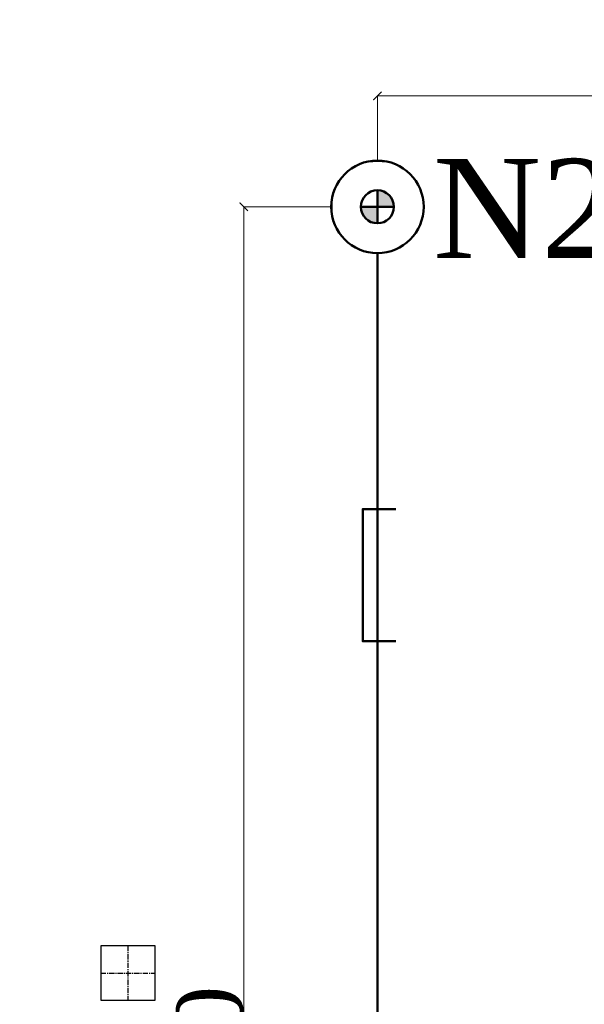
# Model space of a CAD drawing. Header units: millimetres. Extents: x 196 to 1773810, y -221320 to 153872.
# Tile 128 of 256: x 1148703 to 1150410, y -203054 to -200076. Entities that reach past the tile are written whole.
import ezdxf

# ---------------------------------------------------------------- set-up
doc = ezdxf.new("R2010")
doc.units = ezdxf.units.MM
doc.set_wipeout_variables(frame=1)
doc.linetypes.add('CENTER', pattern=[50.8, 31.75, -6.35, 6.35, -6.35])
doc.layers.get('Defpoints').update_dxf_attribs({"lineweight": 18})
for name, color, linetype, lineweight in [('.', 7, 'Continuous', 15), ('Эл.линия силовых сетей', 1, 'Continuous', 50), ('Электроосвещение', 1, 'Continuous', 50)]:
    doc.layers.add(name, color=color, linetype=linetype, lineweight=lineweight)
doc.styles.add('TIMES NEW', font='times.ttf')
doc.styles.add('Times New Roman', font='times.ttf')
doc.dimstyles.new('ЭО', dxfattribs={"dimtxt": 200, "dimasz": 25, "dimexe": 0.18, "dimexo": 0.0625, "dimgap": 0.09, "dimtad": 2, "dimdec": 0, "dimzin": 0, "dimdsep": 46, "dimtxsty": 'TIMES NEW', "dimblk": 'ARCHTICK', "dimcen": 0.09, "dimclrd": 253, "dimclre": 253, "dimclrt": 252, "dimadec": 0, "dimazin": 0, "dimtfac": 1, "dimtdec": 0, "dimtofl": 0, "dimtmove": 0, "dimatfit": 3, "dimfxl": 1, "dimtolj": 1, "dimtzin": 0, "dimlwd": 15, "dimlwe": 15, "dimarcsym": 1})

# ---------------------------------------------------------------- blocks, each defined once
blk = doc.blocks.new('ДСП-3004 100Вт')
at = {"color": 1, "lineweight": 50}
blk.add_wipeout([(-12.1, 138.5), (12.1, 138.5), (36, 134.3), (58.7, 126), (79.7, 113.9), (98.3, 98.3), (113.9, 79.7), (126, 58.7), (134.3, 36), (138.5, 12.1), (138.5, -12.1), (134.3, -36), (126, -58.7), (113.9, -79.7), (98.3, -98.3), (79.7, -113.9), (58.7, -126), (36, -134.3), (12.1, -138.5), (-12.1, -138.5), (-36, -134.3), (-58.7, -126), (-79.7, -113.9), (-98.3, -98.3), (-113.9, -79.7), (-126, -58.7), (-134.3, -36), (-138.5, -12.1), (-138.5, 12.1), (-134.3, 36), (-126, 58.7), (-113.9, 79.7), (-98.3, 98.3), (-79.7, 113.9), (-58.7, 126), (-36, 134.3)], dxfattribs=at)
at = {"layer": '.', "lineweight": 50, "ltscale": 10}
h = blk.add_hatch(color=2, dxfattribs=at)
h.dxf.hatch_style = 1
h.paths.add_polyline_path([(0, 0), (50, 0, 0.414214), (0, 50)])
h = blk.add_hatch(color=2, dxfattribs=at)
h.dxf.hatch_style = 1
h.paths.add_polyline_path([(0, -50), (0, 0), (-50, 0, 0.414214)])
at = {"layer": 'Электроосвещение', "color": 1, "lineweight": 50, "ltscale": 10}
for points in [[(0, 50), (0, -50)], [(-50, 0), (50, 0)]]:
    blk.add_lwpolyline(points, dxfattribs=at)
for radius in [140, 50]:
    blk.add_circle((0, 0), radius, dxfattribs=at)
blk = doc.blocks.new('_ARCHTICK')
at = {"color": 0, "linetype": 'ByBlock', "const_width": 0.15}
blk.add_lwpolyline([(-0.5, -0.5), (0.5, 0.5)], dxfattribs=at)
blk = doc.blocks.new('*D69')
at = {"layer": 'Defpoints', "color": 0, "linetype": 'ByBlock', "lineweight": 50, "transparency": 16777216}
for p in [(1149784.8, -200306), (1149784.8, -200501.6, -0.5), (1153292.2, -200501.6, -0.5)]:
    blk.add_point(p, dxfattribs=at)
at = {"layer": 'Электроосвещение', "color": 253, "linetype": 'ByBlock', "lineweight": 15, "transparency": 16777216}
for p, q in [((1149784.8, -200501.6), (1149784.8, -200305.8)), ((1153292.2, -200306), (1149784.8, -200306)), ((1153292.2, -200501.6), (1153292.2, -200305.8))]:
    blk.add_line(p, q, dxfattribs=at)
at = {"layer": 'Электроосвещение', "color": 253, "linetype": 'ByBlock', "lineweight": 15, "transparency": 16777216, "xscale": 25, "yscale": 25, "zscale": 25, "rotation": 180}
blk.add_blockref('_ARCHTICK', (1149784.8, -200306), dxfattribs=at)
at = {"layer": 'Электроосвещение', "color": 253, "linetype": 'ByBlock', "lineweight": 15, "transparency": 16777216, "xscale": 25, "yscale": 25, "zscale": 25}
blk.add_blockref('_ARCHTICK', (1153292.2, -200306), dxfattribs=at)
at = {"layer": 'Электроосвещение', "color": 252, "linetype": 'ByBlock', "lineweight": 50, "transparency": 16777216, "insert": (1151538.5, -200204.2), "char_height": 200, "attachment_point": 5, "style": 'TIMES NEW'}
blk.add_mtext('\\A1;3510', dxfattribs=at)
blk = doc.blocks.new('*D71')
at = {"layer": 'Defpoints', "color": 0, "linetype": 'ByBlock', "lineweight": 50, "transparency": 16777216}
for p in [(1149380.7, -200641.6), (1149644.8, -200641.6, -0.5), (1149644.8, -205959.5)]:
    blk.add_point(p, dxfattribs=at)
at = {"layer": 'Электроосвещение', "color": 253, "linetype": 'ByBlock', "lineweight": 15, "transparency": 16777216}
for p, q in [((1149644.8, -200641.6), (1149380.5, -200641.6)), ((1149380.7, -205959.5), (1149380.7, -200641.6)), ((1149644.7, -205959.5), (1149380.5, -205959.5))]:
    blk.add_line(p, q, dxfattribs=at)
at = {"layer": 'Электроосвещение', "color": 253, "linetype": 'ByBlock', "lineweight": 15, "transparency": 16777216, "xscale": 25, "yscale": 25, "zscale": 25}
for p, rotation in [((1149380.7, -200641.6), 90), ((1149380.7, -205959.5), 270)]:
    blk.add_blockref('_ARCHTICK', p, dxfattribs=dict(at, rotation=rotation))
at = {"layer": 'Электроосвещение', "color": 252, "linetype": 'ByBlock', "lineweight": 50, "transparency": 16777216, "insert": (1149278.9, -203300.6), "char_height": 200, "attachment_point": 5, "rotation": 90, "style": 'TIMES NEW'}
blk.add_mtext('\\A1;5320', dxfattribs=at)
blk = doc.blocks.new('Лоток')
at = {"layer": 'Эл.линия силовых сетей', "color": 85, "lineweight": 50, "ltscale": 50}
blk.add_lwpolyline([(-200, 100), (-200, 0), (200, 0), (200, 100)], dxfattribs=at)

msp = doc.modelspace()

# ---------------------------------------------------------------- linework, layer by layer
at = {"color": 7, "linetype": 'CENTER', "lineweight": 25, "ltscale": 0.5}
for p, q in [((1149030.3, -202877.3), (1149030.3, -203041.7)), ((1148948.1, -202959.5), (1149112.5, -202959.5))]:
    msp.add_line(p, q, dxfattribs=at)
at = {"color": 252, "lineweight": 30, "ltscale": 10}
msp.add_lwpolyline([(1148948.1, -203041.7), (1149112.5, -203041.7), (1149112.5, -202877.3), (1148948.1, -202877.3), (1148948.1, -203041.7)], dxfattribs=at)

# ---------------------------------------------------------------- block references
at = {"layer": 'Эл.линия силовых сетей', "color": 1, "lineweight": 30, "rotation": 270}
msp.add_blockref('Лоток', (1149740.2, -201755.7, 0.2), dxfattribs=at)
at = {"layer": 'Электроосвещение', "color": 1, "lineweight": 50}
msp.add_blockref('ДСП-3004 100Вт', (1149784.8, -200641.6, -0.5), dxfattribs=at)

# ---------------------------------------------------------------- texts
at = {"color": 0, "lineweight": 35, "insert": (1150229.9, -200646.6, -1.2), "char_height": 300, "width": 404.96, "attachment_point": 5, "style": 'Times New Roman'}
msp.add_mtext('N2', dxfattribs=at)

# ---------------------------------------------------------------- next in the draw order: linework, layer by layer
at = {"layer": 'Электроосвещение', "color": 1, "linetype": 'ByBlock', "lineweight": 50, "elevation": 0.2}
msp.add_lwpolyline([(1160362.3, -200782.8), (1160362.3, -205960.6), (1149784.8, -205959.5), (1149784.8, -200781.6)], dxfattribs=at)

# ---------------------------------------------------------------- next in the draw order: dimensions: what is measured, and where the dimension line sits
at = {"layer": 'Электроосвещение', "color": 1, "linetype": 'ByBlock', "lineweight": 50}
dim = msp.add_linear_dim(base=(1149784.8, -200306), p1=(1153292.2, -200501.6, -0.5), p2=(1149784.8, -200501.6, -0.5), text='3510', dimstyle='ЭО', dxfattribs=at)
dim.commit()
dim.dimension.update_dxf_attribs({"geometry": '*D69', "text_midpoint": (1151538.5, -200204.2)})
dim = msp.add_linear_dim(base=(1149380.7, -200641.6), p1=(1149644.8, -205959.5), p2=(1149644.8, -200641.6, -0.5), angle=90, text='5320', dimstyle='ЭО', dxfattribs=at)
dim.commit()
dim.dimension.update_dxf_attribs({"geometry": '*D71', "text_midpoint": (1149278.9, -203300.6)})

# ---------------------------------------------------------------- next in the draw order: texts
at = {"layer": 'Эл.линия силовых сетей', "color": 1, "lineweight": 20, "ltscale": 200, "insert": (1141695.2, -202736.7, 0.4), "char_height": 300, "attachment_point": 1, "rotation": 359.8977, "style": 'Times New Roman', "bg_fill": 3, "box_fill_scale": 1, "bg_fill_color": 256, "bg_fill_transparency": 0}
msp.add_mtext_dynamic_manual_height_columns('\\pi16.00321;{\\L\\C0;5ДСП-36Вт-IP54\\P\\pi1335.61388;\\l2,6}', width=3198.337, gutter_width=1250, heights=[0], dxfattribs=at)

doc.saveas('drawing.dxf')
